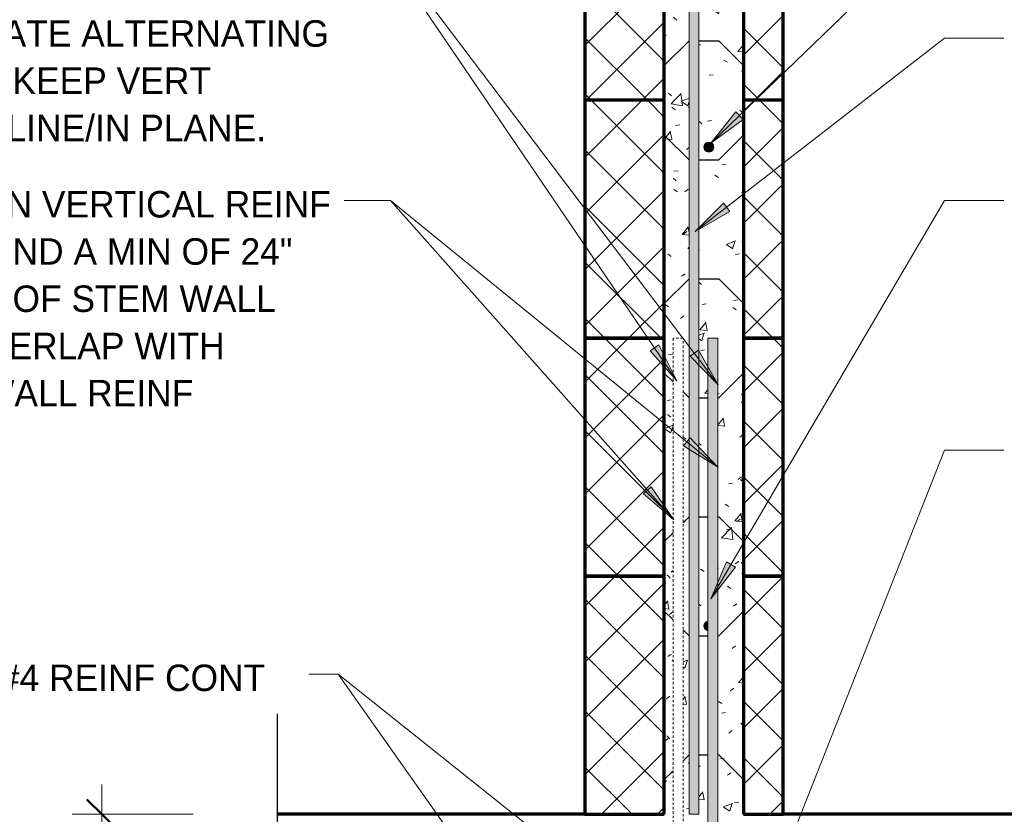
# Model space of a CAD drawing. Header units: inches. Extents: x 185 to 1314, y -40 to 187.
# Tile 26 of 28: x 1232 to 1282, y 56 to 96. Entities that reach past the tile are written whole.
import ezdxf

# ---------------------------------------------------------------- set-up
doc = ezdxf.new("R2010")
doc.units = ezdxf.units.IN
doc.header["$MEASUREMENT"] = 0
doc.linetypes.add('Hidden 1_8_', pattern=[0.1875, 0.125, -0.0625])
doc.layers.add('A-ANNO-DIMS', color=1, linetype='Continuous')
for name, color, linetype, lineweight in [('A-ANNO-DIMS-16', 1, 'Continuous', 9), ('A-ANNO-TEXT', 2, 'Continuous', 9), ('A-DETL-GENF', 3, 'Continuous', 9), ('A-DETL-HLIN', 3, 'Continuous', 70), ('A-DETL-LLIN', 3, 'Continuous', 9), ('A-DETL-MBND', 5, 'Hidden 1_8_', 9), ('A-DETL-MLIN', 3, 'Continuous', 30)]:
    doc.layers.add(name, color=color, linetype=linetype, lineweight=lineweight)
doc.dimstyles.new('Linear_-_3_32__SBT_TO_1_256', dxfattribs={"dimscale": 12, "dimtxt": 0.125, "dimasz": 0.18, "dimexe": 0.125, "dimexo": 0.005208, "dimgap": 0.083333, "dimtad": 1, "dimtoh": 1, "dimdec": 8, "dimzin": 3, "dimdsep": 46, "dimlunit": 4, "dimtxsty": 'Standard', "dimtsz": 0.088388, "dimcen": 0.09, "dimdle": 0.125, "dimazin": 1, "dimtfac": 1, "dimtdec": 8, "dimtmove": 0, "dimatfit": 3, "dimfxl": 0, "dimtvp": 1, "dimtolj": 1, "dimtzin": 0, "dimarcsym": 0})
pattern_1 = [(50, (1154.741, 0), (4.59071, -0.40187), [0.48, -5.28]), (355, (1154.741, 0), (-0.88784, 4.8137), [0.384, -4.224]), (100.451, (1155.123, -0.033), (3.70197, 4.41272), [0.408, -4.487]), (46.184, (1154.741, 1.28), (6.83066, -1.05904), [0.72, -7.92]), (96.636, (1155.31, 1.192), (5.98166, 6.234), [0.612, -6.731]), (351.184, (1154.741, 1.28), (5.98208, 6.23382), [0.576, -6.336]), (21, (1155.381, 0.96), (3.82029, -2.5771), [0.48, -5.28]), (326, (1155.381, 0.96), (1.5572, 4.64059), [0.384, -4.224]), (71.451, (1155.699, 0.745), (5.37715, 2.0647), [0.408, -4.487]), (37.5, (1154.741, 0), (0.077972, 2.130786), [0.211, -3.962, 0.211, -4.077, -4.24]), (37.5, (1154.741, 0), (0.077972, 2.130786), [-8.461, 0.211, -4.029]), (7.5, (1154.741, 0), (1.683907, 2.52439), [0.211, -2.234, 0.211, -3.866, -1.616]), (7.5, (1154.741, 0), (1.683907, 2.52439), [-6.522, 0.211, -1.405]), (327.5, (1153.314, 0), (3.416527, -0.144297), [0.211, -1.389, 0.211, -4.781, -6.624]), (327.5, (1153.314, 0), (3.416527, -0.144297), [-6.592, 0.211, -6.413]), (317.5, (1152.674, 0), (3.732463, 0.640715), [0.211, -1.869, 0.211, -3.104, -4.704]), (317.5, (1152.674, 0), (3.732463, 0.640715), [-5.395, 0.211, -4.493])]
pattern_2 = [(45, (1154.741, 0), (-1.414214, 1.414214), []), (135, (1154.741, 0), (-1.414214, -1.414214), [])]

# ---------------------------------------------------------------- blocks, each defined once
blk = doc.blocks.new('Break Line1 - B_ WITH SLAB0')
at = {"layer": 'A-DETL-GENF', "lineweight": 30}
for p, q in [((-1, 0), (-0.5, 2.5)), ((-0.5, 2.5), (0.5, -2.5)), ((-8.372, 0), (-1, 0)), ((0.5, -2.5), (1, 0)), ((1, 0), (7.558, 0))]:
    blk.add_line(p, q, dxfattribs=at)
blk = doc.blocks.new('Reinf Bar Eleva_ WITH SLAB0')
at = {"layer": 'A-DETL-GENF'}
blk.add_hatch(color=256, dxfattribs=at).paths.add_polyline_path([(0, 0), (0, -0.5), (41.642, -0.5), (44.142, 0)], flags=0)
for p, q in [((44.142, 0), (0, 0)), ((0, 0), (0, -0.5)), ((0, -0.5), (41.642, -0.5))]:
    blk.add_line(p, q, dxfattribs=at)
blk = doc.blocks.new('Reinf Bar Secti_ WITH SLAB2')
at = {"layer": 'A-DETL-GENF'}
h = blk.add_hatch(color=256, dxfattribs=at)
edge = h.paths.add_edge_path(flags=0)
edge.add_spline(control_points=[(0.25, 0), (0.248, 0.029), (0.235, 0.085), (0.191, 0.159), (0.125, 0.215), (0.072, 0.237), (0.044, 0.244)], knot_values=[0, 0, 0, 0, 0.086232, 0.170686, 0.254812, 0.340077, 0.340077, 0.340077, 0.340077], degree=3, periodic=0)
edge.add_line((0.044, 0.244), (0.044, -0.244))
edge.add_spline(control_points=[(0.044, -0.244), (0.072, -0.237), (0.125, -0.215), (0.191, -0.159), (0.235, -0.085), (0.248, -0.029), (0.25, 0)], knot_values=[0, 0, 0, 0, 0.085265, 0.169392, 0.253846, 0.340077, 0.340077, 0.340077, 0.340077], degree=3, periodic=0)
for points in [[(0.25, 0), (0.235, 0.085), (0.192, 0.16), (0.126, 0.216), (0.045, 0.246)], [(0.045, -0.246), (0.126, -0.216), (0.192, -0.16), (0.235, -0.085), (0.25, 0)]]:
    blk.add_lwpolyline(points, dxfattribs=at)
blk = doc.blocks.new('Reinf Bar Secti_ WITH SLAB3')
at = {"layer": 'A-DETL-GENF'}
h = blk.add_hatch(color=256, dxfattribs=at)
edge = h.paths.add_edge_path(flags=0)
edge.add_arc((0, 0), 0.25, 180, 360)
edge.add_arc((0, 0), 0.25, 360, 540)
for start, end in [(360, 180), (180, 360)]:
    blk.add_arc((0, 0), 0.25, start, end, dxfattribs=at)
blk = doc.blocks.new('Reinf Bar Eleva_ WITH SLAB1')
at = {"layer": 'A-DETL-GENF'}
blk.add_hatch(color=256, dxfattribs=at).paths.add_polyline_path([(32.67, 0), (0, 0), (0, -0.5), (32.67, -0.5)], flags=0)
for p, q in [((32.67, 0), (0, 0)), ((0, 0), (0, -0.5)), ((32.67, -0.5), (32.67, 0)), ((0, -0.5), (32.67, -0.5))]:
    blk.add_line(p, q, dxfattribs=at)
blk = doc.blocks.new('DIMBLOCK66-INTE_ WITH SLAB0')
at = {"layer": 'A-ANNO-DIMS-16'}
for p, q in [((1236.253, 57.295), (1236.253, 40.295)), ((1240.865, 55.795), (1234.753, 55.795)), ((1236.253, 55.795), (1240.865, 55.795)), ((1256.865, 41.795), (1234.753, 41.795)), ((1236.253, 41.795), (1256.865, 41.795))]:
    blk.add_line(p, q, dxfattribs=at)
at = {"layer": 'A-ANNO-DIMS-16', "lineweight": 50}
for p, q in [((1236.253, 55.795), (1235.503, 56.545)), ((1236.253, 55.795), (1237.003, 55.045)), ((1236.253, 41.795), (1235.503, 42.545)), ((1236.253, 41.795), (1237.003, 41.045))]:
    blk.add_line(p, q, dxfattribs=at)
at = {"layer": 'A-ANNO-DIMS-16', "color": 0, "insert": (1233.443, 42.664), "char_height": 1.33411, "width": 14.71429, "attachment_point": 1, "rotation": 90, "line_spacing_factor": 1.070803}
blk.add_mtext('\\fStylus BT|b0|i0|c0|p34|;MINIMUM 12"', dxfattribs=at)

msp = doc.modelspace()

# ---------------------------------------------------------------- hatches: boundary and pattern name
at = {"layer": 'A-ANNO-TEXT'}
for points in [[(1268.59429423, 90.83443589), (1268.22857371, 91.2133377), (1266.97241146, 89.63492523)], [(1267.92147976, 86.19490875), (1267.59879006, 86.61106911), (1266.17960905, 85.17745313)], [(1264.34047272, 79.4588963), (1263.90479931, 79.1630809), (1265.24610657, 77.65635453)], [(1266.33556455, 79.20471888), (1265.915635, 78.8869497), (1267.33244806, 77.45099347)], [(1265.91593906, 74.77714591), (1265.58327154, 74.36891754), (1267.30000646, 73.30960138)], [(1263.96437026, 72.30880971), (1263.5703201, 71.95946381), (1265.09411794, 70.6375827)], [(1268.20339524, 68.25775784), (1267.74934349, 68.52450695), (1266.96328903, 66.66669967)]]:
    msp.add_hatch(color=7, dxfattribs=at).paths.add_polyline_path(points, flags=0)
at = {"layer": 'A-DETL-GENF'}
h = msp.add_hatch(dxfattribs=at)
h.set_pattern_fill('FP8_30', style=0, pattern_type=2)
h.set_pattern_definition(pattern_1)
h.paths.add_polyline_path([(1265.86500373, 91.79482759), (1265.86500373, 99.93675141), (1265.36500373, 102.43675141), (1264.86500373, 99.93675141), (1264.61500373, 99.93675141), (1264.61500373, 91.79482759)], flags=0)
h = msp.add_hatch(dxfattribs=at)
h.set_pattern_fill('FP8_31', style=0, pattern_type=2)
h.set_pattern_definition(pattern_2)
h.paths.add_polyline_path([(1260.61500373, 91.79482759), (1264.61500373, 91.79482759), (1264.61500373, 99.93675141), (1260.61500373, 99.93675141)], flags=0)
h = msp.add_hatch(dxfattribs=at)
h.set_pattern_fill('FP8_30', style=0, pattern_type=2)
h.set_pattern_definition(pattern_1)
h.paths.add_polyline_path([(1266.36500373, 97.43675141), (1266.36500373, 91.79482759), (1268.61500373, 91.79482759), (1268.61500373, 99.93675141), (1266.86500373, 99.93675141)], flags=0)
h = msp.add_hatch(dxfattribs=at)
h.set_pattern_fill('FP8_31', style=0, pattern_type=2)
h.set_pattern_definition(pattern_2)
h.paths.add_polyline_path([(1268.61500373, 91.79482759), (1270.61500373, 91.79482759), (1270.61500373, 99.93675141), (1268.61500373, 99.93675141)], flags=0)
h = msp.add_hatch(dxfattribs=at)
h.set_pattern_fill('FP8_31', style=0, pattern_type=2)
h.set_pattern_definition(pattern_2)
h.paths.add_polyline_path([(1260.61500373, 91.79482759), (1260.61500373, 79.79482759), (1264.61500373, 79.79482759), (1264.61500373, 91.79482759)], flags=0)
h = msp.add_hatch(dxfattribs=at)
h.set_pattern_fill('FP8_30', style=0, pattern_type=2)
h.set_pattern_definition(pattern_1)
h.paths.add_polyline_path([(1264.61500373, 91.79482759), (1264.61500373, 79.79482759), (1265.86500373, 79.79482759), (1265.86500373, 91.79482759)], flags=0)
h = msp.add_hatch(dxfattribs=at)
h.set_pattern_fill('FP8_30', style=0, pattern_type=2)
h.set_pattern_definition(pattern_1)
h.paths.add_polyline_path([(1268.61500373, 79.79482759), (1268.61500373, 91.79482759), (1266.36500373, 91.79482759), (1266.36500373, 79.79482759)], flags=0)
edge = h.paths.add_edge_path(flags=0)
edge.add_arc((1266.86500373, 89.43675141), 0.25, 0, 180)
edge.add_arc((1266.86500373, 89.43675141), 0.25, 180, 360)
h = msp.add_hatch(dxfattribs=at)
h.set_pattern_fill('FP8_31', style=0, pattern_type=2)
h.set_pattern_definition(pattern_2)
h.paths.add_polyline_path([(1270.61500373, 91.79482759), (1268.61500373, 91.79482759), (1268.61500373, 79.79482759), (1270.61500373, 79.79482759)], flags=0)
h = msp.add_hatch(dxfattribs=at)
h.set_pattern_fill('FP8_31', style=0, pattern_type=2)
h.set_pattern_definition(pattern_2)
h.paths.add_polyline_path([(1260.61500373, 79.79482759), (1260.61500373, 67.79482759), (1264.61500373, 67.79482759), (1264.61500373, 79.79482759)], flags=0)
h = msp.add_hatch(dxfattribs=at)
h.set_pattern_fill('FP8_30', style=0, pattern_type=2)
h.set_pattern_definition(pattern_1)
h.paths.add_polyline_path([(1264.61500373, 79.79482759), (1264.61500373, 67.79482759), (1265.06364843, 67.79482759), (1265.06364843, 79.79482759)], flags=0)
h = msp.add_hatch(dxfattribs=at)
h.set_pattern_fill('FP8_30', style=0, pattern_type=2)
h.set_pattern_definition(pattern_1)
h.paths.add_polyline_path([(1265.86500373, 67.79482759), (1265.86500373, 79.79482759), (1265.56364843, 79.79482759), (1265.56364843, 67.79482759)], flags=0)
h = msp.add_hatch(dxfattribs=at)
h.set_pattern_fill('FP8_30', style=0, pattern_type=2)
h.set_pattern_definition(pattern_1)
h.paths.add_polyline_path([(1266.36500373, 79.79482759), (1266.36500373, 67.79482759), (1266.82051876, 67.79482759), (1266.82051876, 79.79482759)], flags=0)
h = msp.add_hatch(dxfattribs=at)
h.set_pattern_fill('FP8_30', style=0, pattern_type=2)
h.set_pattern_definition(pattern_1)
h.paths.add_polyline_path([(1268.61500373, 67.79482759), (1268.61500373, 79.79482759), (1267.32051876, 79.79482759), (1267.32051876, 67.79482759)], flags=0)
h = msp.add_hatch(dxfattribs=at)
h.set_pattern_fill('FP8_31', style=0, pattern_type=2)
h.set_pattern_definition(pattern_2)
h.paths.add_polyline_path([(1270.61500373, 79.79482759), (1268.61500373, 79.79482759), (1268.61500373, 67.79482759), (1270.61500373, 67.79482759)], flags=0)
h = msp.add_hatch(dxfattribs=at)
h.set_pattern_fill('FP8_31', style=0, pattern_type=2)
h.set_pattern_definition(pattern_2)
h.paths.add_polyline_path([(1260.61500373, 67.79482759), (1260.61500373, 55.79482759), (1264.61500373, 55.79482759), (1264.61500373, 67.79482759)], flags=0)
h = msp.add_hatch(dxfattribs=at)
h.set_pattern_fill('FP8_30', style=0, pattern_type=2)
h.set_pattern_definition(pattern_1)
h.paths.add_polyline_path([(1264.61500373, 67.79482759), (1264.61500373, 55.79482759), (1265.06364843, 55.79482759), (1265.06364843, 67.79482759)], flags=0)
h = msp.add_hatch(dxfattribs=at)
h.set_pattern_fill('FP8_30', style=0, pattern_type=2)
h.set_pattern_definition(pattern_1)
h.paths.add_polyline_path([(1265.86500373, 55.79482759), (1265.86500373, 67.79482759), (1265.56364843, 67.79482759), (1265.56364843, 55.79482759)], flags=0)
h = msp.add_hatch(dxfattribs=at)
h.set_pattern_fill('FP8_30', style=0, pattern_type=2)
h.set_pattern_definition(pattern_1)
edge = h.paths.add_edge_path(flags=0)
edge.add_line((1266.36500373, 67.79482759), (1266.36500373, 55.79482759))
edge.add_line((1266.36500373, 55.79482759), (1266.82051876, 55.79482759))
edge.add_line((1266.82051876, 55.79482759), (1266.82051876, 65.05109561))
edge.add_spline(control_points=[(1266.82051876, 65.05109561), (1266.79293656, 65.05795249), (1266.73956145, 65.07946883), (1266.67448161, 65.13573084), (1266.62951911, 65.20949417), (1266.61720724, 65.26616828), (1266.61500373, 65.29482759)], knot_values=[0, 0, 0, 0, 0.085265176, 0.1693915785, 0.2538457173, 0.3400773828, 0.3400773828, 0.3400773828, 0.3400773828], degree=3, periodic=0)
edge.add_spline(control_points=[(1266.61500373, 65.29482759), (1266.61720724, 65.32348689), (1266.62951911, 65.38016101), (1266.67448161, 65.45392434), (1266.73956145, 65.51018634), (1266.79293656, 65.53170268), (1266.82051876, 65.53855956)], knot_values=[0, 0, 0, 0, 0.0862316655, 0.1706858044, 0.2548122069, 0.3400773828, 0.3400773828, 0.3400773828, 0.3400773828], degree=3, periodic=0)
edge.add_line((1266.82051876, 65.53855956), (1266.82051876, 67.79482759))
edge.add_line((1266.82051876, 67.79482759), (1266.36500373, 67.79482759))
h = msp.add_hatch(dxfattribs=at)
h.set_pattern_fill('FP8_30', style=0, pattern_type=2)
h.set_pattern_definition(pattern_1)
h.paths.add_polyline_path([(1268.61500373, 55.79482759), (1268.61500373, 67.79482759), (1267.32051876, 67.79482759), (1267.32051876, 55.79482759)], flags=0)
h = msp.add_hatch(dxfattribs=at)
h.set_pattern_fill('FP8_31', style=0, pattern_type=2)
h.set_pattern_definition(pattern_2)
h.paths.add_polyline_path([(1270.61500373, 67.79482759), (1268.61500373, 67.79482759), (1268.61500373, 55.79482759), (1270.61500373, 55.79482759)], flags=0)

# ---------------------------------------------------------------- linework, layer by layer
at = {"layer": 'A-ANNO-TEXT', "color": 7}
for p, q in [((1265.24610657, 77.65635453), (1248.38030748, 102.4961029)), ((1267.33244806, 77.45099347), (1248.38030748, 102.4961029)), ((1266.97241146, 89.63492523), (1278.75708802, 101.00963455)), ((1266.17960905, 85.17745313), (1278.75708802, 94.92999886)), ((1278.75708802, 94.92999886), (1281.73706472, 94.92999886)), ((1268.22857371, 91.2133377), (1266.97241146, 89.63492523)), ((1268.59429423, 90.83443589), (1268.22857371, 91.2133377)), ((1266.97241146, 89.63492523), (1268.59429423, 90.83443589)), ((1249.60815253, 86.74172458), (1248.47262965, 86.74172458)), ((1250.81696126, 86.74172458), (1249.60815253, 86.74172458)), ((1250.81696126, 86.74172458), (1249.60815253, 86.74172458)), ((1265.09411794, 70.6375827), (1250.81696126, 86.74172458)), ((1267.30000646, 73.30960138), (1250.81696126, 86.74172458)), ((1267.59879006, 86.61106911), (1266.17960905, 85.17745313)), ((1266.96328903, 66.66669967), (1278.75708802, 86.74172458)), ((1267.92147976, 86.19490875), (1267.59879006, 86.61106911)), ((1278.75708802, 86.74172458), (1281.73706472, 86.74172458)), ((1266.17960905, 85.17745313), (1267.92147976, 86.19490875)), ((1264.34047272, 79.4588963), (1263.90479931, 79.1630809)), ((1265.24610657, 77.65635453), (1264.34047272, 79.4588963)), ((1263.90479931, 79.1630809), (1265.24610657, 77.65635453)), ((1266.33556455, 79.20471888), (1265.915635, 78.8869497)), ((1267.33244806, 77.45099347), (1266.33556455, 79.20471888)), ((1265.915635, 78.8869497), (1267.33244806, 77.45099347)), ((1265.91593906, 74.77714591), (1265.58327154, 74.36891754)), ((1267.30000646, 73.30960138), (1265.91593906, 74.77714591)), ((1265.58327154, 74.36891754), (1267.30000646, 73.30960138)), ((1269.89427676, 51.73609739), (1278.75708802, 74.14893311)), ((1278.75708802, 74.14893311), (1281.73706472, 74.14893311)), ((1263.96437026, 72.30880971), (1263.5703201, 71.95946381)), ((1265.09411794, 70.6375827), (1263.96437026, 72.30880971)), ((1263.5703201, 71.95946381), (1265.09411794, 70.6375827)), ((1267.74934349, 68.52450695), (1266.96328903, 66.66669967)), ((1268.20339524, 68.25775784), (1267.74934349, 68.52450695)), ((1266.96328903, 66.66669967), (1268.20339524, 68.25775784)), ((1248.1742872, 62.86548774), (1246.70554319, 62.86548774)), ((1260.92068863, 44.81938361), (1248.1742872, 62.86548774)), ((1270.74098334, 44.85273399), (1248.1742872, 62.86548774))]:
    msp.add_line(p, q, dxfattribs=at)
at = {"layer": 'A-DETL-HLIN'}
for p, q in [((1260.61500373, 99.93675141), (1260.61500373, 91.79482759)), ((1264.61500373, 91.79482759), (1264.61500373, 99.93675141)), ((1268.61500373, 99.93675141), (1268.61500373, 91.79482759)), ((1270.61500373, 91.79482759), (1270.61500373, 99.93675141)), ((1260.61500373, 91.79482759), (1260.61500373, 79.79482759)), ((1264.61500373, 91.79482759), (1260.61500373, 91.79482759)), ((1260.61500373, 91.79482759), (1260.61500373, 79.79482759)), ((1264.61500373, 91.79482759), (1260.61500373, 91.79482759)), ((1264.61500373, 79.79482759), (1264.61500373, 91.79482759)), ((1264.61500373, 79.79482759), (1264.61500373, 91.79482759)), ((1270.61500373, 91.79482759), (1268.61500373, 91.79482759)), ((1268.61500373, 91.79482759), (1268.61500373, 79.79482759)), ((1270.61500373, 91.79482759), (1268.61500373, 91.79482759)), ((1268.61500373, 91.79482759), (1268.61500373, 79.79482759)), ((1270.61500373, 79.79482759), (1270.61500373, 91.79482759)), ((1270.61500373, 79.79482759), (1270.61500373, 91.79482759)), ((1260.61500373, 79.79482759), (1264.61500373, 79.79482759)), ((1260.61500373, 79.79482759), (1260.61500373, 67.79482759)), ((1264.61500373, 79.79482759), (1260.61500373, 79.79482759)), ((1260.61500373, 79.79482759), (1260.61500373, 67.79482759)), ((1264.61500373, 79.79482759), (1260.61500373, 79.79482759)), ((1264.61500373, 67.79482759), (1264.61500373, 79.79482759)), ((1264.61500373, 67.79482759), (1264.61500373, 79.79482759)), ((1268.61500373, 79.79482759), (1270.61500373, 79.79482759)), ((1270.61500373, 79.79482759), (1268.61500373, 79.79482759)), ((1268.61500373, 79.79482759), (1268.61500373, 67.79482759)), ((1270.61500373, 79.79482759), (1268.61500373, 79.79482759)), ((1268.61500373, 79.79482759), (1268.61500373, 67.79482759)), ((1270.61500373, 67.79482759), (1270.61500373, 79.79482759)), ((1270.61500373, 67.79482759), (1270.61500373, 79.79482759)), ((1260.61500373, 67.79482759), (1260.61500373, 55.79482759)), ((1264.61500373, 67.79482759), (1260.61500373, 67.79482759)), ((1260.61500373, 67.79482759), (1260.61500373, 55.79482759)), ((1260.61500373, 67.79482759), (1264.61500373, 67.79482759)), ((1260.61500373, 67.79482759), (1264.61500373, 67.79482759)), ((1264.61500373, 55.79482759), (1264.61500373, 67.79482759)), ((1264.61500373, 55.79482759), (1264.61500373, 67.79482759)), ((1270.61500373, 67.79482759), (1268.61500373, 67.79482759)), ((1268.61500373, 67.79482759), (1268.61500373, 55.79482759)), ((1268.61500373, 67.79482759), (1268.61500373, 55.79482759)), ((1268.61500373, 67.79482759), (1270.61500373, 67.79482759)), ((1268.61500373, 67.79482759), (1270.61500373, 67.79482759)), ((1270.61500373, 55.79482759), (1270.61500373, 67.79482759)), ((1270.61500373, 55.79482759), (1270.61500373, 67.79482759)), ((1259.86500373, 55.79482759), (1245.11500373, 55.79482759)), ((1260.61500373, 55.79482759), (1259.86500373, 55.79482759)), ((1260.61500373, 55.79482759), (1264.61500373, 55.79482759)), ((1260.61500373, 55.79482759), (1264.61500373, 55.79482759)), ((1268.61500373, 55.79482759), (1270.61500373, 55.79482759)), ((1268.61500373, 55.79482759), (1270.61500373, 55.79482759)), ((1271.86500373, 55.79482759), (1270.61500373, 55.79482759)), ((1286.61500373, 55.79482759), (1271.86500373, 55.79482759))]:
    msp.add_line(p, q, dxfattribs=at)
at = {"layer": 'A-DETL-LLIN'}
msp.add_line((1260.57310216, 56.12177744), (1260.61500373, 56.12177744), dxfattribs=at)
at = {"layer": 'A-DETL-MBND'}
for p, q in [((1265.56364843, 79.79482759), (1265.06364843, 79.79482759)), ((1265.06364843, 79.79482759), (1265.06364843, 47.12702644)), ((1265.56364843, 47.12702644), (1265.56364843, 79.79482759))]:
    msp.add_line(p, q, dxfattribs=at)
at = {"layer": 'A-DETL-MLIN'}
for p, q in [((1264.61500373, 93.54482759), (1265.86500373, 94.79482759)), ((1266.36500373, 94.79482759), (1267.36500373, 94.79482759)), ((1268.61500373, 93.54482759), (1267.36500373, 94.79482759)), ((1264.61500373, 93.54482759), (1264.61500373, 91.79482759)), ((1268.61500373, 93.54482759), (1268.61500373, 91.79482759)), ((1264.61500373, 90.04482759), (1264.61500373, 91.79482759)), ((1268.61500373, 90.04482759), (1268.61500373, 91.79482759)), ((1264.61500373, 90.04482759), (1265.86500373, 88.79482759)), ((1268.61500373, 90.04482759), (1267.36500373, 88.79482759)), ((1266.36500373, 88.79482759), (1267.36500373, 88.79482759)), ((1264.61500373, 81.54482759), (1265.86500373, 82.79482759)), ((1266.36500373, 82.79482759), (1267.36500373, 82.79482759)), ((1268.61500373, 81.54482759), (1267.36500373, 82.79482759)), ((1264.61500373, 81.54482759), (1264.61500373, 79.79482759)), ((1268.61500373, 81.54482759), (1268.61500373, 79.79482759)), ((1264.61500373, 78.04482759), (1264.61500373, 79.79482759)), ((1268.61500373, 78.04482759), (1268.61500373, 79.79482759)), ((1264.61500373, 78.04482759), (1265.06364843, 77.59618289)), ((1268.61500373, 78.04482759), (1267.36500373, 76.79482759)), ((1265.56364843, 77.09618289), (1265.86500373, 76.79482759)), ((1266.36500373, 76.79482759), (1266.82051876, 76.79482759)), ((1267.32051876, 76.79482759), (1267.36500373, 76.79482759)), ((1265.56364843, 70.49347229), (1265.86500373, 70.79482759)), ((1266.36500373, 70.79482759), (1266.82051876, 70.79482759)), ((1267.32051876, 70.79482759), (1267.36500373, 70.79482759)), ((1268.61500373, 69.54482759), (1267.36500373, 70.79482759)), ((1264.61500373, 69.54482759), (1265.06364843, 69.99347229)), ((1264.61500373, 69.54482759), (1264.61500373, 67.79482759)), ((1268.61500373, 69.54482759), (1268.61500373, 67.79482759)), ((1264.61500373, 66.04482759), (1264.61500373, 67.79482759)), ((1268.61500373, 66.04482759), (1268.61500373, 67.79482759)), ((1264.61500373, 66.04482759), (1265.06364843, 65.59618289)), ((1268.61500373, 66.04482759), (1267.36500373, 64.79482759)), ((1265.56364843, 65.09618289), (1265.86500373, 64.79482759)), ((1266.36500373, 64.79482759), (1266.82051876, 64.79482759)), ((1267.32051876, 64.79482759), (1267.36500373, 64.79482759)), ((1265.56364843, 58.49347229), (1265.86500373, 58.79482759)), ((1266.36500373, 58.79482759), (1266.82051876, 58.79482759)), ((1267.32051876, 58.79482759), (1267.36500373, 58.79482759)), ((1268.61500373, 57.54482759), (1267.36500373, 58.79482759)), ((1264.61500373, 57.54482759), (1265.06364843, 57.99347229)), ((1264.61500373, 57.54482759), (1264.61500373, 55.79482759)), ((1268.61500373, 57.54482759), (1268.61500373, 55.79482759))]:
    msp.add_line(p, q, dxfattribs=at)

# ---------------------------------------------------------------- block references
at = {"layer": 'A-DETL-GENF'}
for name, p, rotation in [('Reinf Bar Eleva_ WITH SLAB0', (1265.86500373, 55.79482759), 89.99999999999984), ('Reinf Bar Secti_ WITH SLAB3', (1266.86500373, 89.43675141), 180), ('Reinf Bar Eleva_ WITH SLAB1', (1267.32051876, 79.79482759), 269.9999999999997), ('Reinf Bar Secti_ WITH SLAB2', (1266.86500373, 65.29482759), 180), ('Break Line1 - B_ WITH SLAB0', (1245.11500373, 53.29482759), 89.9999999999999)]:
    msp.add_blockref(name, p, dxfattribs=dict(at, rotation=rotation))

# ---------------------------------------------------------------- texts
at = {"layer": 'A-ANNO-TEXT', "color": 7, "char_height": 1.3341121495, "attachment_point": 1, "line_spacing_factor": 1.070803}
for s, insert, width in [('\\fStylus BT|b1|i0|c0|p34|;NOTE TO IRONWORKERS:\\fStylus BT|b0|i0|c0|p34|;\\PVERTICAL DOWELS ARE\\PSHOWN TO BE SPREAD ONLY\\PTO ILLUSTRATE ALTERNATING\\PDIRECTION. KEEP VERT\\PDOWELS IN LINE/IN PLANE.', (1220.94262965, 102.97545314), 31.032), ('\\fStylus BT|b0|i0|c0|p34|;FOUNDATION VERTICAL REINF\\PSHALL EXTEND A MIN OF 24"\\PABOVE TOP OF STEM WALL\\PFOR MIN OVERLAP WITH\\PVERTICAL WALL REINF', (1220.94262965, 87.22107482), 31.5), ('\\fStylus BT|b0|i0|c0|p34|;2 - #4 REINF CONT', (1228.53554319, 63.34483798), 20.268)]:
    msp.add_mtext(s, dxfattribs=dict(at, insert=insert, width=width))

# ---------------------------------------------------------------- dimensions: what is measured, and where the dimension line sits
at = {"layer": 'A-ANNO-DIMS', "lineweight": 9}
dim = msp.add_linear_dim(base=(1236.2528044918, 41.7948275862), p1=(1241.8650037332, 55.7948275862), p2=(1257.8650037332, 41.7948275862), angle=90, dimstyle='Linear_-_3_32__SBT_TO_1_256', dxfattribs=at)
dim.commit()
dim.dimension.update_dxf_attribs({"geometry": 'DIMBLOCK66-INTE_ WITH SLAB0', "text_midpoint": (1234.5028044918, 48.7948275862)})

doc.saveas('drawing.dxf')
